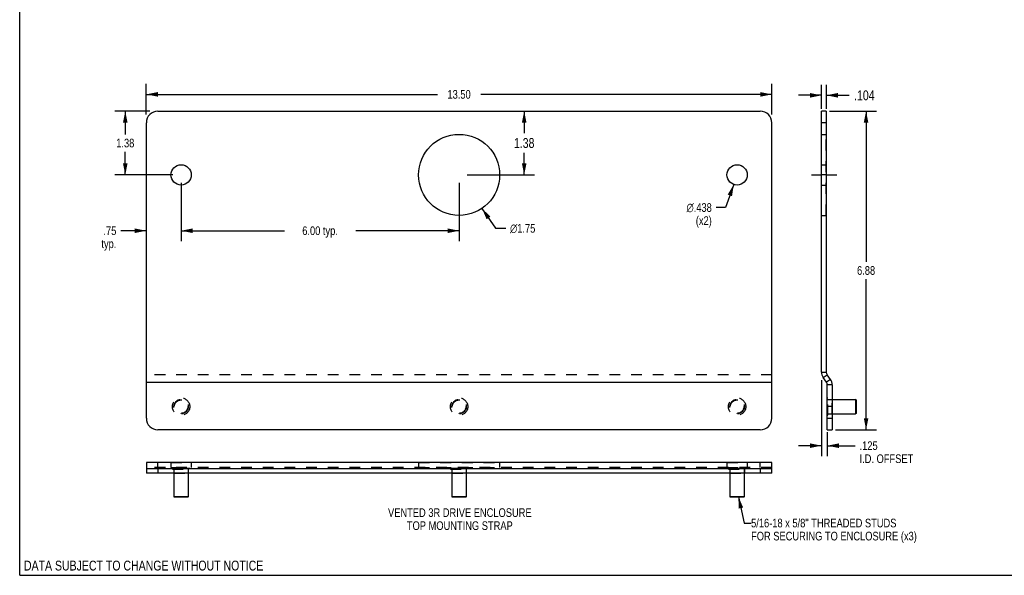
# Model space of a CAD drawing. Header units: inches. Extents: x 0 to 42.5, y 0 to 27.5.
# Tile 1 of 5: x 0 to 21.2, y 0 to 12. Entities that reach past the tile are written whole.
import ezdxf

# ---------------------------------------------------------------- set-up
doc = ezdxf.new("R2010")
doc.units = ezdxf.units.IN
doc.header["$LTSCALE"] = 2.3375
doc.header["$MEASUREMENT"] = 0
doc.linetypes.add('DASHED', pattern=[0.2, 0.1, -0.1])
doc.linetypes.add('HIDDEN', pattern=[0.2, 0.1, -0.1])
doc.layers.get('0').update_dxf_attribs({"linetype": 'CONTINUOUS'})
doc.layers.add('02___PRT_ALL_AXES', color=7, linetype='CONTINUOUS')
doc.layers.add('DEFAULT_2', color=8, linetype='HIDDEN')
doc.styles.get("Standard").update_dxf_attribs({"font": 'txt', "width": 0.8})
doc.styles.add('TEXTSTYLE_1', font='gdt', dxfattribs={"width": 0.8})
doc.dimstyles.new('DIMSTYLE_1', dxfattribs={"dimtxt": 0.1875, "dimasz": 0.25, "dimexe": 0.09, "dimexo": 0.07, "dimgap": 0.0375, "dimtad": 0, "dimtih": 1, "dimtoh": 1, "dimzin": 4, "dimdsep": 46, "dimtxsty": 'Standard', "dimblk": '_FILLED', "dimblk1": '_FILLED', "dimblk2": '_FILLED', "dimcen": 0.09, "dimadec": 0, "dimazin": 0, "dimtfac": 1, "dimtofl": 0, "dimtmove": 0, "dimatfit": 3, "dimldrblk": '_FILLED', "dimfxl": 0, "dimtolj": 1, "dimtzin": 4, "dimarcsym": 0})
doc.dimstyles.new('DIMSTYLE_2', dxfattribs={"dimtxt": 0.1875, "dimasz": 0.25, "dimexe": 0.09, "dimexo": 0.07, "dimgap": 0.09, "dimtad": 0, "dimtih": 1, "dimtoh": 1, "dimzin": 4, "dimdsep": 46, "dimtxsty": 'Standard', "dimblk": '_FILLED', "dimblk1": '_FILLED', "dimblk2": '_FILLED', "dimcen": 0.09, "dimadec": 0, "dimazin": 0, "dimtfac": 1, "dimtofl": 0, "dimtmove": 0, "dimatfit": 3, "dimldrblk": '_FILLED', "dimfxl": 0, "dimtolj": 1, "dimtzin": 4, "dimarcsym": 0})
doc.dimstyles.new('DIMSTYLE_3', dxfattribs={"dimtxt": 0.1875, "dimasz": 0.25, "dimexe": 0.09, "dimexo": 0.07, "dimgap": 0.0375, "dimtad": 0, "dimtih": 1, "dimtoh": 1, "dimdec": 3, "dimzin": 4, "dimdsep": 46, "dimtxsty": 'Standard', "dimblk": '_FILLED', "dimblk1": '_FILLED', "dimblk2": '_FILLED', "dimcen": 0.09, "dimadec": 0, "dimazin": 0, "dimtfac": 1, "dimtdec": 3, "dimtofl": 0, "dimtmove": 0, "dimatfit": 3, "dimldrblk": '_FILLED', "dimfxl": 0, "dimtolj": 1, "dimtzin": 4, "dimarcsym": 0})
doc.dimstyles.new('DIMSTYLE_4', dxfattribs={"dimtxt": 0.2125, "dimasz": 0.25, "dimexe": 0.09, "dimexo": 0.07, "dimgap": 0.0425, "dimtad": 0, "dimtih": 1, "dimtoh": 1, "dimzin": 4, "dimdsep": 46, "dimtxsty": 'Standard', "dimblk": '_FILLED', "dimblk1": '_FILLED', "dimblk2": '_FILLED', "dimcen": 0.09, "dimadec": 0, "dimazin": 0, "dimtfac": 1, "dimtofl": 0, "dimtmove": 0, "dimatfit": 3, "dimldrblk": '_FILLED', "dimfxl": 0, "dimtolj": 1, "dimtzin": 4, "dimarcsym": 0})
doc.dimstyles.new('DIMSTYLE_5', dxfattribs={"dimtxt": 0.1875, "dimasz": 0.25, "dimexe": 0.09, "dimexo": 0.07, "dimgap": 0.09, "dimtad": 0, "dimtih": 1, "dimtoh": 1, "dimdec": 3, "dimzin": 4, "dimdsep": 46, "dimtxsty": 'Standard', "dimblk": '_FILLED', "dimblk1": '_FILLED', "dimblk2": '_FILLED', "dimcen": 0.09, "dimadec": 0, "dimazin": 0, "dimtfac": 1, "dimtdec": 3, "dimtofl": 0, "dimtmove": 0, "dimatfit": 3, "dimldrblk": '_FILLED', "dimfxl": 0, "dimtolj": 1, "dimtzin": 4, "dimarcsym": 0})
doc.dimstyles.new('DIMSTYLE_8', dxfattribs={"dimtxt": 0.2125, "dimasz": 0.25, "dimexe": 0.09, "dimexo": 0.07, "dimgap": 0.0425, "dimtad": 0, "dimtih": 1, "dimtoh": 1, "dimdec": 3, "dimzin": 4, "dimdsep": 46, "dimtxsty": 'Standard', "dimblk": '_FILLED', "dimblk1": '_FILLED', "dimblk2": '_FILLED', "dimcen": 0.09, "dimadec": 0, "dimazin": 0, "dimtfac": 1, "dimtdec": 3, "dimtofl": 0, "dimtmove": 0, "dimatfit": 3, "dimldrblk": '_FILLED', "dimfxl": 0, "dimtolj": 1, "dimtzin": 4, "dimarcsym": 0})
doc.dimstyles.get("Standard").update_dxf_attribs({"dimtxt": 0.2125, "dimasz": 0.25, "dimexe": 0.09, "dimexo": 0.07, "dimgap": 0.09, "dimtad": 0, "dimtih": 1, "dimtoh": 1, "dimzin": 4, "dimdsep": 46, "dimtxsty": 'Standard', "dimblk": '_FILLED', "dimblk1": '_FILLED', "dimblk2": '_FILLED', "dimcen": 0.09, "dimadec": 0, "dimazin": 0, "dimtp": 0.01, "dimtm": 0.01, "dimtfac": 1, "dimtofl": 0, "dimtmove": 0, "dimatfit": 3, "dimldrblk": '_FILLED', "dimfxl": 0, "dimtolj": 1, "dimtzin": 4, "dimarcsym": 0})

# ---------------------------------------------------------------- blocks, each defined once
blk = doc.blocks.new('_FILLED')
at = {"color": 0, "linetype": 'ByBlock'}
blk.add_solid([(0, 0), (-1, 0.2), (-1, -0.2)], dxfattribs=at)
blk = doc.blocks.new('*D1')
at = {"color": 2, "linetype": 'Continuous'}
for p, q in [((2.733, 9.94), (2.733, 10.602)), ((16.233, 9.94), (16.233, 10.602)), ((2.733, 10.377), (9.015, 10.377)), ((16.233, 10.377), (9.952, 10.377))]:
    blk.add_line(p, q, dxfattribs=at)
at = {"color": 2, "linetype": 'Continuous', "xscale": 0.25, "yscale": 0.25, "zscale": 0.25, "rotation": 180}
blk.add_blockref('_FILLED', (2.733, 10.377), dxfattribs=at)
at = {"color": 2, "linetype": 'Continuous', "xscale": 0.25, "yscale": 0.25, "zscale": 0.25}
blk.add_blockref('_FILLED', (16.233, 10.377), dxfattribs=at)
at = {"color": 2, "linetype": 'Continuous', "insert": (9.483, 10.471), "char_height": 0.1875, "width": 0.75, "attachment_point": 2, "line_spacing_factor": 0.9}
blk.add_mtext('13.50', dxfattribs=at)
blk = doc.blocks.new('*D2')
at = {"color": 2, "linetype": 'Continuous'}
for p, q in [((3.483, 8.465), (3.483, 7.21)), ((2.733, 7.435), (2.18, 7.435)), ((3.483, 7.435), (3.983, 7.435))]:
    blk.add_line(p, q, dxfattribs=at)
at = {"color": 2, "linetype": 'Continuous', "xscale": 0.25, "yscale": 0.25, "zscale": 0.25}
blk.add_blockref('_FILLED', (2.733, 7.435), dxfattribs=at)
at = {"color": 2, "linetype": 'Continuous', "xscale": 0.25, "yscale": 0.25, "zscale": 0.25, "rotation": 180}
blk.add_blockref('_FILLED', (3.483, 7.435), dxfattribs=at)
at = {"color": 2, "linetype": 'Continuous', "insert": (2.086, 7.529), "char_height": 0.1875, "width": 0.6, "attachment_point": 3, "line_spacing_factor": 0.9}
blk.add_mtext('.75\\Ptyp.', dxfattribs=at)
blk = doc.blocks.new('*D3')
at = {"color": 2, "linetype": 'Continuous'}
for p, q in [((2.808, 10.015), (2.054, 10.015)), ((2.279, 10.015), (2.279, 9.515)), ((2.279, 8.64), (2.279, 9.14)), ((3.308, 8.64), (2.054, 8.64))]:
    blk.add_line(p, q, dxfattribs=at)
at = {"color": 2, "linetype": 'Continuous', "xscale": 0.25, "yscale": 0.25, "zscale": 0.25}
for p, rotation in [((2.279, 10.015), 90), ((2.279, 8.64), 270)]:
    blk.add_blockref('_FILLED', p, dxfattribs=dict(at, rotation=rotation))
at = {"color": 2, "linetype": 'Continuous', "insert": (2.279, 9.421), "char_height": 0.1875, "width": 0.6, "attachment_point": 2, "line_spacing_factor": 0.9}
blk.add_mtext('1.38', dxfattribs=at)
blk = doc.blocks.new('*D4')
at = {"color": 2, "linetype": 'Continuous'}
for p, q in [((9.977, 7.917), (10.271, 7.487)), ((10.271, 7.487), (10.489, 7.487))]:
    blk.add_line(p, q, dxfattribs=at)
at = {"color": 2, "linetype": 'Continuous', "xscale": 0.25, "yscale": 0.25, "zscale": 0.25, "rotation": 124.354980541}
blk.add_blockref('_FILLED', (9.977, 7.917), dxfattribs=at)
at = {"color": 2, "linetype": 'Continuous', "insert": (10.583, 7.58), "char_height": 0.1875, "width": 0.85, "attachment_point": 1, "line_spacing_factor": 0.9, "style": 'TEXTSTYLE_1'}
blk.add_mtext('{\\Fgdt;n}\\Ftxt;1.75', dxfattribs=at)
blk = doc.blocks.new('*D5')
at = {"color": 2, "linetype": 'Continuous'}
for p, q in [((17.305, 4.209), (17.305, 2.572)), ((17.43, 3.09), (17.43, 2.572)), ((17.305, 2.797), (16.805, 2.797)), ((17.43, 2.797), (18.032, 2.797))]:
    blk.add_line(p, q, dxfattribs=at)
at = {"color": 2, "linetype": 'Continuous', "xscale": 0.25, "yscale": 0.25, "zscale": 0.25}
blk.add_blockref('_FILLED', (17.305, 2.797), dxfattribs=at)
at = {"color": 2, "linetype": 'Continuous', "xscale": 0.25, "yscale": 0.25, "zscale": 0.25, "rotation": 180}
blk.add_blockref('_FILLED', (17.43, 2.797), dxfattribs=at)
at = {"color": 2, "linetype": 'Continuous', "insert": (18.126, 2.891), "char_height": 0.1875, "width": 1.65, "attachment_point": 1, "line_spacing_factor": 0.9}
blk.add_mtext('.125\\PI.D. OFFSET', dxfattribs=at)
blk = doc.blocks.new('*D8')
at = {"color": 2, "linetype": 'Continuous'}
for p, q in [((15.41, 8.433), (15.235, 7.936)), ((15.235, 7.936), (15.031, 7.936))]:
    blk.add_line(p, q, dxfattribs=at)
at = {"color": 2, "linetype": 'Continuous', "xscale": 0.25, "yscale": 0.25, "zscale": 0.25, "rotation": 70.56106173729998}
blk.add_blockref('_FILLED', (15.41, 8.433), dxfattribs=at)
at = {"color": 2, "linetype": 'Continuous', "insert": (14.937, 8.029), "char_height": 0.1875, "width": 0.85, "attachment_point": 3, "line_spacing_factor": 0.9, "style": 'TEXTSTYLE_1'}
blk.add_mtext('{\\Fgdt;n}\\Ftxt;.438\\P(x2)', dxfattribs=at)
blk = doc.blocks.new('*D9')
at = {"color": 2, "linetype": 'Continuous'}
for p, q in [((17.48, 10.015), (18.492, 10.015)), ((18.267, 10.015), (18.267, 6.765)), ((18.267, 3.14), (18.267, 6.39)), ((17.605, 3.14), (18.492, 3.14))]:
    blk.add_line(p, q, dxfattribs=at)
at = {"color": 2, "linetype": 'Continuous', "xscale": 0.25, "yscale": 0.25, "zscale": 0.25}
for p, rotation in [((18.267, 10.015), 90), ((18.267, 3.14), 270)]:
    blk.add_blockref('_FILLED', p, dxfattribs=dict(at, rotation=rotation))
at = {"color": 2, "linetype": 'Continuous', "insert": (18.267, 6.671), "char_height": 0.1875, "width": 0.6, "attachment_point": 2, "line_spacing_factor": 0.9}
blk.add_mtext('6.88', dxfattribs=at)
blk = doc.blocks.new('*D15')
at = {"color": 2, "linetype": 'Continuous'}
for p, q in [((3.483, 8.465), (3.483, 7.21)), ((9.483, 8.465), (9.483, 7.21)), ((3.483, 7.435), (5.715, 7.435)), ((9.483, 7.435), (7.252, 7.435))]:
    blk.add_line(p, q, dxfattribs=at)
at = {"color": 2, "linetype": 'Continuous', "xscale": 0.25, "yscale": 0.25, "zscale": 0.25, "rotation": 180}
blk.add_blockref('_FILLED', (3.483, 7.435), dxfattribs=at)
at = {"color": 2, "linetype": 'Continuous', "xscale": 0.25, "yscale": 0.25, "zscale": 0.25}
blk.add_blockref('_FILLED', (9.483, 7.435), dxfattribs=at)
at = {"color": 2, "linetype": 'Continuous', "insert": (6.483, 7.529), "char_height": 0.1875, "width": 1.35, "attachment_point": 2, "line_spacing_factor": 0.9}
blk.add_mtext('6.00 typ.', dxfattribs=at)
blk = doc.blocks.new('*D20')
at = {"color": 2, "linetype": 'Continuous'}
for p, q in [((10.888, 10.015), (10.888, 9.54)), ((10.888, 8.64), (10.888, 9.115)), ((9.658, 8.64), (11.113, 8.64))]:
    blk.add_line(p, q, dxfattribs=at)
at = {"color": 2, "linetype": 'Continuous', "xscale": 0.25, "yscale": 0.25, "zscale": 0.25}
for p, rotation in [((10.888, 10.015), 90), ((10.888, 8.64), 270)]:
    blk.add_blockref('_FILLED', p, dxfattribs=dict(at, rotation=rotation))
at = {"color": 2, "linetype": 'Continuous', "insert": (10.888, 9.434), "char_height": 0.2125, "width": 0.68, "attachment_point": 2, "line_spacing_factor": 0.9}
blk.add_mtext('1.38', dxfattribs=at)
blk = doc.blocks.new('*D24')
at = {"color": 2, "linetype": 'Continuous'}
for p, q in [((17.305, 10.065), (17.305, 10.582)), ((17.409, 10.065), (17.409, 10.582)), ((17.305, 10.357), (16.805, 10.357)), ((17.409, 10.357), (17.901, 10.357))]:
    blk.add_line(p, q, dxfattribs=at)
at = {"color": 2, "linetype": 'Continuous', "xscale": 0.25, "yscale": 0.25, "zscale": 0.25}
blk.add_blockref('_FILLED', (17.305, 10.357), dxfattribs=at)
at = {"color": 2, "linetype": 'Continuous', "xscale": 0.25, "yscale": 0.25, "zscale": 0.25, "rotation": 180}
blk.add_blockref('_FILLED', (17.409, 10.357), dxfattribs=at)
at = {"color": 2, "linetype": 'Continuous', "insert": (18.008, 10.463), "char_height": 0.2125, "width": 0.68, "attachment_point": 1, "line_spacing_factor": 0.9}
blk.add_mtext('.104', dxfattribs=at)

msp = doc.modelspace()

# ---------------------------------------------------------------- linework, layer by layer
at = {"color": 7, "linetype": 'Continuous'}
for p, q in [((0, 0), (0, 27.5)), ((2.9833, 10.0148), (15.9833, 10.0148)), ((17.3048, 4.3841), (17.3048, 10.0148)), ((17.4088, 10.0148), (17.3048, 10.0148)), ((2.7333, 3.3898), (2.7333, 9.7648)), ((16.2333, 3.3898), (16.2333, 9.7648)), ((17.4088, 9.7648), (17.3048, 9.7648)), ((17.3048, 4.3841), (17.4088, 4.3841)), ((17.3417, 4.2671), (17.4269, 4.3268)), ((17.4117, 4.1671), (17.3417, 4.2671)), ((2.7333, 4.1671), (16.2333, 4.1671)), ((17.4969, 4.2268), (17.4117, 4.1671)), ((17.5338, 4.1097), (17.4298, 4.1097)), ((17.4298, 3.1398), (17.4298, 4.1097)), ((17.4258, 3.8278), (17.4298, 3.8278)), ((17.4258, 3.4518), (17.4258, 3.8278)), ((17.5338, 3.7948), (18.0408, 3.7948)), ((18.0508, 3.7848), (18.0408, 3.7948)), ((18.0408, 3.7948), (18.0408, 3.4848)), ((18.0508, 3.7848), (18.0508, 3.4948)), ((17.4258, 3.4518), (17.4298, 3.4518)), ((17.5338, 3.4848), (18.0408, 3.4848)), ((18.0508, 3.4948), (18.0408, 3.4848)), ((17.4298, 3.3898), (17.5338, 3.3898)), ((15.9833, 3.1398), (2.9833, 3.1398)), ((17.4298, 3.1398), (17.5338, 3.1398)), ((2.7333, 2.4311), (2.7333, 2.2021)), ((16.2333, 2.4311), (2.7333, 2.4311)), ((16.2333, 2.2021), (16.2333, 2.4311)), ((2.7333, 2.3061), (16.2333, 2.3061)), ((2.9833, 2.3061), (2.9833, 2.2021)), ((3.2953, 2.3101), (3.2953, 2.3061)), ((3.2953, 2.3101), (3.6713, 2.3101)), ((3.3283, 2.2021), (3.3283, 1.6951)), ((3.6383, 2.2021), (3.6383, 1.6951)), ((3.6713, 2.3101), (3.6713, 2.3061)), ((9.2953, 2.3101), (9.2953, 2.3061)), ((9.2953, 2.3101), (9.6713, 2.3101)), ((9.3283, 2.2021), (9.3283, 1.6951)), ((9.6383, 2.2021), (9.6383, 1.6951)), ((9.6713, 2.3101), (9.6713, 2.3061)), ((15.2953, 2.3101), (15.6713, 2.3101)), ((15.2953, 2.3101), (15.2953, 2.3061)), ((15.3283, 2.2021), (15.3283, 1.6951)), ((15.6383, 2.2021), (15.6383, 1.6951)), ((15.6713, 2.3101), (15.6713, 2.3061)), ((15.9833, 2.3061), (15.9833, 2.2021)), ((3.3383, 1.6851), (3.3283, 1.6951)), ((3.6383, 1.6951), (3.3283, 1.6951)), ((3.6283, 1.6851), (3.3383, 1.6851)), ((3.6283, 1.6851), (3.6383, 1.6951)), ((9.6383, 1.6951), (9.3283, 1.6951)), ((9.3383, 1.6851), (9.3283, 1.6951)), ((9.6283, 1.6851), (9.3383, 1.6851)), ((9.6283, 1.6851), (9.6383, 1.6951)), ((15.6383, 1.6951), (15.3283, 1.6951)), ((15.3383, 1.6851), (15.3283, 1.6951)), ((15.6283, 1.6851), (15.3383, 1.6851)), ((15.6283, 1.6851), (15.6383, 1.6951)), ((0, 0), (42.5, 0))]:
    msp.add_line(p, q, dxfattribs=at)
at = {"color": 3, "linetype": 'Continuous'}
for p, q in [((17.4088, 10.0148), (17.4088, 4.3841)), ((17.4969, 4.2268), (17.4269, 4.3268)), ((17.5338, 4.1097), (17.5338, 3.1398)), ((16.2333, 2.2021), (2.7333, 2.2021))]:
    msp.add_line(p, q, dxfattribs=at)
at = {"color": 7, "linetype": 'Continuous'}
for centre, radius, start, end in [((2.9833, 9.7648), 0.25, 90, 180), ((15.9833, 9.7648), 0.25, 0, 90), ((17.5088, 4.3841), 0.204, 180, 215), ((17.3298, 4.1097), 0.1, 0, 35), ((2.9833, 3.3898), 0.25, 180, 270), ((15.9833, 3.3898), 0.25, 270, 360)]:
    msp.add_arc(centre, radius, start, end, dxfattribs=at)
at = {"color": 3, "linetype": 'Continuous'}
for centre, radius, start, end in [((17.5088, 4.3841), 0.1, 180, 215), ((17.3298, 4.1097), 0.204, 0, 35)]:
    msp.add_arc(centre, radius, start, end, dxfattribs=at)
at = {"layer": '02___PRT_ALL_AXES', "color": 8, "linetype": 'HIDDEN'}
for p, q in [((17.3048, 7.7648), (17.3048, 9.5148)), ((17.3048, 9.5148), (17.4088, 9.5148)), ((17.4088, 7.7648), (17.4088, 9.5148)), ((17.3048, 8.8585), (17.4088, 8.8585)), ((17.4088, 8.6398), (17.3048, 8.6398)), ((17.3048, 8.421), (17.4088, 8.421)), ((17.3048, 7.7648), (17.4088, 7.7648)), ((17.4298, 3.7958), (17.5338, 3.7958)), ((17.4298, 3.4838), (17.4298, 3.7958)), ((17.5338, 3.6398), (17.4298, 3.6398)), ((17.5338, 3.4838), (17.5338, 3.7958)), ((17.4298, 3.4838), (17.5338, 3.4838)), ((3.2645, 2.4311), (3.2645, 2.3271)), ((3.2645, 2.4311), (3.702, 2.4311)), ((3.702, 2.4311), (3.702, 2.3271)), ((8.6083, 2.4311), (8.6083, 2.3271)), ((8.6083, 2.4311), (10.3583, 2.4311)), ((10.3583, 2.4311), (10.3583, 2.3271)), ((15.2645, 2.4311), (15.702, 2.4311)), ((15.2645, 2.4311), (15.2645, 2.3271)), ((15.702, 2.4311), (15.702, 2.3271)), ((3.2645, 2.3271), (3.702, 2.3271)), ((3.3273, 2.3061), (3.3273, 2.2021)), ((3.3273, 2.3061), (3.6393, 2.3061)), ((3.3273, 2.2021), (3.6393, 2.2021)), ((3.6393, 2.3061), (3.6393, 2.2021)), ((8.6083, 2.3271), (10.3583, 2.3271)), ((9.3273, 2.3061), (9.3273, 2.2021)), ((9.3273, 2.3061), (9.6393, 2.3061)), ((9.3273, 2.2021), (9.6393, 2.2021)), ((9.6393, 2.3061), (9.6393, 2.2021)), ((15.2645, 2.3271), (15.702, 2.3271)), ((15.3273, 2.3061), (15.6393, 2.3061)), ((15.3273, 2.3061), (15.3273, 2.2021)), ((15.3273, 2.2021), (15.6393, 2.2021)), ((15.6393, 2.3061), (15.6393, 2.2021))]:
    msp.add_line(p, q, dxfattribs=at)
at = {"layer": '02___PRT_ALL_AXES', "color": 2, "linetype": 'DASHED'}
for p, q in [((17.0923, 8.6398), (17.3048, 8.6398)), ((17.4088, 8.6398), (17.6328, 8.6398))]:
    msp.add_line(p, q, dxfattribs=at)
at = {"layer": '02___PRT_ALL_AXES', "color": 7, "linetype": 'Continuous'}
for centre, radius in [((9.4833, 8.6398), 0.875), ((3.4833, 8.6398), 0.2188), ((15.4833, 8.6398), 0.2188)]:
    msp.add_circle(centre, radius, dxfattribs=at)
at = {"layer": '02___PRT_ALL_AXES', "color": 8, "linetype": 'HIDDEN'}
for centre in [(3.4833, 3.6398), (9.4833, 3.6398), (15.4833, 3.6398)]:
    msp.add_circle(centre, 0.156, dxfattribs=at)
at = {"layer": 'DEFAULT_2', "color": 8, "linetype": 'HIDDEN'}
for p, q in [((16.2333, 4.3268), (2.7333, 4.3268)), ((17.4298, 3.8278), (17.4438, 3.8278)), ((17.4438, 3.4518), (17.4438, 3.8278)), ((17.4438, 3.7948), (17.5338, 3.7948)), ((17.4298, 3.4518), (17.4438, 3.4518)), ((17.4438, 3.4848), (17.5338, 3.4848)), ((2.9833, 2.3271), (2.9833, 2.4311)), ((15.9833, 2.3271), (15.9833, 2.4311)), ((16.2333, 2.3271), (2.7333, 2.3271)), ((3.2953, 2.3061), (3.2953, 2.2921)), ((3.2953, 2.2921), (3.6713, 2.2921)), ((3.3283, 2.2921), (3.3283, 2.2021)), ((3.6383, 2.2921), (3.6383, 2.2021)), ((3.6713, 2.3061), (3.6713, 2.2921)), ((9.2953, 2.3061), (9.2953, 2.2921)), ((9.2953, 2.2921), (9.6713, 2.2921)), ((9.3283, 2.2921), (9.3283, 2.2021)), ((9.6383, 2.2921), (9.6383, 2.2021)), ((9.6713, 2.3061), (9.6713, 2.2921)), ((15.2953, 2.3061), (15.2953, 2.2921)), ((15.2953, 2.2921), (15.6713, 2.2921)), ((15.3283, 2.2921), (15.3283, 2.2021)), ((15.6383, 2.2921), (15.6383, 2.2021)), ((15.6713, 2.3061), (15.6713, 2.2921))]:
    msp.add_line(p, q, dxfattribs=at)
for centre, radius in [((3.4833, 3.6398), 0.188), ((9.4833, 3.6398), 0.188), ((15.4833, 3.6398), 0.188), ((3.4833, 3.6398), 0.155), ((3.4833, 3.6398), 0.145), ((9.4833, 3.6398), 0.155), ((9.4833, 3.6398), 0.145), ((15.4833, 3.6398), 0.155), ((15.4833, 3.6398), 0.145)]:
    msp.add_circle(centre, radius, dxfattribs=at)

# ---------------------------------------------------------------- texts
at = {"color": 2, "linetype": 'Continuous', "line_spacing_factor": 0.9}
for s, insert, char_height, width, attachment_point in [('VENTED 3R DRIVE ENCLOSURE\\PTOP MOUNTING STRAP', (9.4988, 1.4467), 0.1875, 3.75, 2), ('5/16-18 x 5/8" THREADED STUDS\\PFOR SECURING TO ENCLOSURE (x3)', (15.7852, 1.2214), 0.1875, 4.5, 1), ('DATA SUBJECT TO CHANGE WITHOUT NOTICE', (0.0923, 0.3161), 0.2125, 6.29, 1)]:
    msp.add_mtext(s, dxfattribs=dict(at, insert=insert, char_height=char_height, width=width, attachment_point=attachment_point))

# ---------------------------------------------------------------- dimensions: what is measured, and where the dimension line sits
at = {"color": 2, "linetype": 'Continuous'}
for base, p1, p2, angle, dimstyle, picture, middle in [((2.7333, 10.3773), (16.2333, 9.8698), (2.7333, 9.8698), 180, 'DIMSTYLE_1', '*D1', (9.4833, 10.3773)), ((2.2792706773, 8.6397647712), (2.8782694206, 10.0147647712), (3.3782694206, 8.6397647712), 270, 'DIMSTYLE_1', '*D3', (2.2792706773, 9.3272647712)), ((10.8879347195, 8.6397647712), (15.9832694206, 10.0147647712), (9.5882694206, 8.6397647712), 270, 'DIMSTYLE_4', '*D20', (10.8879347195, 9.3272647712)), ((18.2672148, 3.1397647), (17.4097842, 10.0147648), (17.5347888, 3.1397647), 270, 'DIMSTYLE_1', '*D9', (18.2672148, 6.5772647))]:
    dim = msp.add_linear_dim(base=base, p1=p1, p2=p2, angle=angle, dimstyle=dimstyle, dxfattribs=at)
    dim.commit()
    dim.dimension.update_dxf_attribs({"geometry": picture, "text_midpoint": middle, "dimtype": 160})
dim = msp.add_linear_dim(base=(17.4088, 10.3566), p1=(17.3048, 9.9948), p2=(17.4088, 9.9948), dimstyle='DIMSTYLE_8', dxfattribs=at)
dim.commit()
dim.dimension.update_dxf_attribs({"geometry": '*D24', "text_midpoint": (18.3477, 10.3566), "dimtype": 160})
for base, p1, p2, text, dimstyle, picture, middle in [((3.4833, 7.4354), (2.7333, 9.7648), (3.4833, 8.5348), '<>\\Ptyp.', 'DIMSTYLE_1', '*D2', (1.7864, 7.2948)), ((9.4833, 7.4354), (3.4833, 8.5348), (9.4833, 8.5348), '<> typ.', 'DIMSTYLE_1', '*D15', (6.4833, 7.4354)), ((17.4298, 2.797), (17.3048, 4.2791), (17.4298, 3.1598), '<>\\PI.D. OFFSET', 'DIMSTYLE_3', '*D5', (18.9505, 2.6564))]:
    dim = msp.add_linear_dim(base=base, p1=p1, p2=p2, text=text, dimstyle=dimstyle, dxfattribs=at)
    dim.commit()
    dim.dimension.update_dxf_attribs({"geometry": picture, "text_midpoint": middle, "dimtype": 160})
dim = msp.add_diameter_dim_2p(p1=(9.977, 7.9174), p2=(8.9895, 9.3621), dimstyle='DIMSTYLE_2', dxfattribs=at)
dim.commit()
dim.dimension.update_dxf_attribs({"geometry": '*D4', "text_midpoint": (11.008, 7.4867), "dimtype": 163})
dim = msp.add_diameter_dim_2p(p1=(15.41047, 8.43348), p2=(15.55607, 8.84605), text='<>\\P(x2)', dimstyle='DIMSTYLE_5', dxfattribs=at)
dim.commit()
dim.dimension.update_dxf_attribs({"geometry": '*D8', "text_midpoint": (14.51177, 7.79498), "dimtype": 163})

# ---------------------------------------------------------------- leaders
at = {"color": 2, "linetype": 'Continuous', "annotation_type": 0, "has_hookline": 1, "hookline_direction": 1, "text_width": 4.3034}
msp.add_leader([(15.5113, 1.6951), (15.6373, 1.1276), (15.7852, 1.1276)], dimstyle='Standard', override={"dimtad": 0}, dxfattribs=at)

doc.saveas('drawing.dxf')
